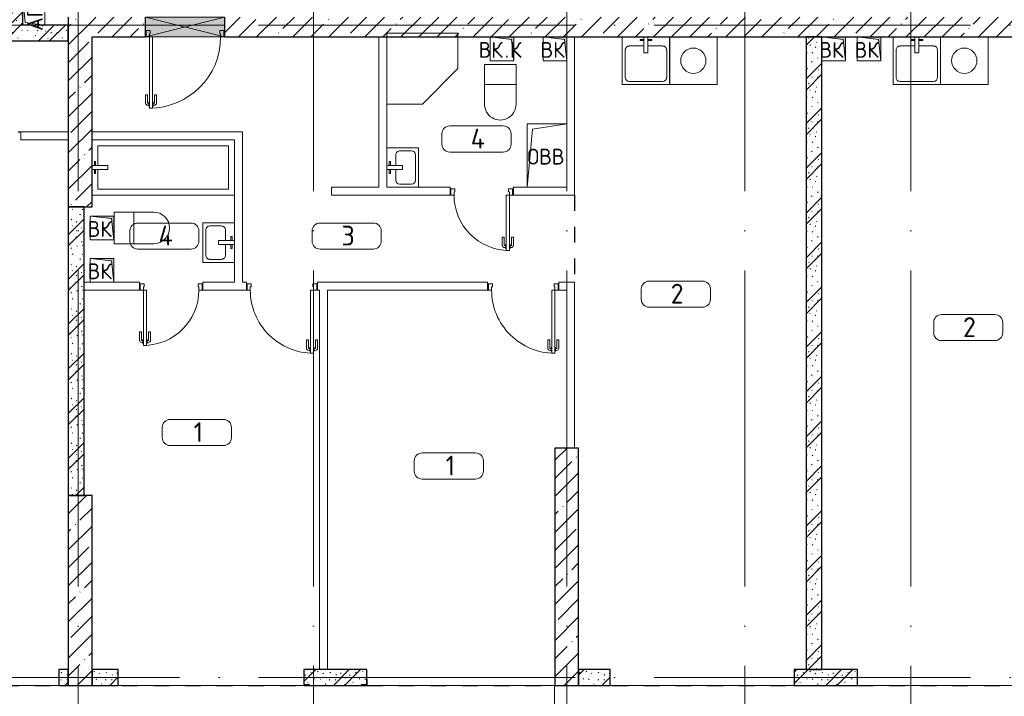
# Model space of a CAD drawing. Header units: millimetres. Extents: x -19737 to 100106, y -4436 to 96517.
# Tile 27 of 59: x 35392 to 47838, y 75212 to 83769. Entities that reach past the tile are written whole.
import ezdxf

# ---------------------------------------------------------------- set-up
doc = ezdxf.new("R2010")
doc.units = ezdxf.units.MM
for name, pattern in [('3_ Штрих_ 1 х 1 мм', [400, 200, -200]), ('ADSK_Линия сетки', [5000, 4000, -500, 0, -500]), ('ADSK_Штриховая_ш3 п1_5', [900, 600, -300])]:
    doc.linetypes.add(name, pattern=pattern)
for name, color, linetype, lineweight in [('A-____-NOTE-TEXT', 7, 'Continuous', 18), ('A-AREA-____-IDEN', 7, 'Continuous', 9), ('A-DOOR-____-MCUT', 7, 'Continuous', 9), ('A-DOOR-____-OTLN', 7, 'Continuous', 18), ('A-DOOR-FRAM-MCUT', 7, 'Continuous', 9), ('A-FLOR-____-OTLN', 7, 'Continuous', 18), ('A-GENM-____-OTLN', 7, 'Continuous', 18), ('A-GLAZ-____-MCUT', 7, 'Continuous', 9), ('A-GLAZ-____-OTLN', 7, 'Continuous', 18), ('A-WALL-____-MCUT', 7, 'Continuous', 40), ('A-WALL-____-PATT', 7, 'Continuous', 40), ('I-WALL-____-MCUT', 7, 'Continuous', 40), ('I-WALL-____-OTLN', 7, 'Continuous', 18), ('M-EQPM-____-OTLN', 7, 'Continuous', 18), ('P-SANR-FIXT-OTLN', 7, 'Continuous', 18), ('S-COLS-____-MCUT', 7, 'Continuous', 40), ('S-COLS-____-OTLN', 7, 'Continuous', 18), ('S-GRID-____-OTLN', 7, 'Continuous', 9)]:
    doc.layers.add(name, color=color, linetype=linetype, lineweight=lineweight)
doc.layers.add('A-AREA-____-OTLN', color=4, linetype='ADSK_Штриховая_ш3 п1_5', lineweight=40, true_color=0x00ffff)
doc.styles.add('GOST Common', font='GOST_Common.ttf', dxfattribs={"height": 200})
doc.styles.add('GOST Common_2', font='GOST_Common.ttf', dxfattribs={"height": 250})
pattern_1 = [(45, (0, 0), (-228.0985, 228.0985), []), (45, (228.1, 0), (-228.0985, 228.0985), [403.225, -80.645, 6.706, -73.939])]
pattern_2 = [(135, (300.56, 377.28), (-565.6854, 6e-14), [10, -790]), (135, (349.8, 474.73), (-565.6854, 6e-14), [10, -790]), (135, (423.93, 473.06), (-565.6854, 6e-14), [10, -790]), (135, (229.92, 447.9), (-565.6854, 6e-14), [10, -790]), (135, (155.08, 447.9), (-565.6854, 6e-14), [10, -790]), (135, (114.9, 369.03), (-565.6854, 6e-14), [10, -790]), (135, (132.43, 285.8), (-565.6854, 6e-14), [10, -790]), (135, (214.66, 322), (-565.6854, 6e-14), [10, -790]), (135, (198.16, 261.88), (-565.6854, 6e-14), [10, -790]), (135, (45.2, 272.9), (-565.6854, 6e-14), [10, -790]), (135, (42.32, 336.16), (-565.6854, 6e-14), [10, -790]), (135, (92.26, 192.24), (-565.6854, 6e-14), [10, -790]), (135, (7.07, 149.2), (-565.6854, 6e-14), [10, -790]), (135, (80.6, 95.1), (-565.6854, 6e-14), [10, -790]), (135, (79.53, 36.94), (-565.6854, 6e-14), [10, -790]), (135, (153.87, 74.56), (-565.6854, 6e-14), [10, -790]), (135, (228.35, 124.8), (-565.6854, 6e-14), [10, -790]), (135, (279.75, 180.4), (-565.6854, 6e-14), [10, -790]), (135, (282.9, 31.63), (-565.6854, 6e-14), [10, -790]), (135, (377.38, 53.45), (-565.6854, 6e-14), [10, -790]), (135, (352.28, 102.7), (-565.6854, 6e-14), [10, -790]), (135, (354.05, 0), (-565.6854, 6e-14), [10, -790]), (135, (553.23, 16.45), (-565.6854, 6e-14), [10, -790]), (135, (542.38, 63.45), (-565.6854, 6e-14), [10, -790]), (135, (536.58, 239.3), (-565.6854, 6e-14), [10, -790]), (135, (475.85, 203.9), (-565.6854, 6e-14), [10, -790]), (135, (475.85, 316.54), (-565.6854, 6e-14), [10, -790]), (135, (520.8, 408.7), (-565.6854, 6e-14), [10, -790]), (135, (551.1, 470.8), (-565.6854, 6e-14), [10, -790]), (135, (235.25, 537.93), (-565.6854, 6e-14), [10, -790]), (135, (407.25, 547.65), (-565.6854, 6e-14), [10, -790]), (135, (94.5, 558.6), (-565.6854, 6e-14), [10, -790]), (135, (46.4, 532.3), (-565.6854, 6e-14), [10, -790]), (135, (85.56, 465.04), (-565.6854, 6e-14), [10, -790]), (135, (355.53, 181.14), (-565.6854, 6e-14), [10, -790]), (135, (362.23, 243.6), (-565.6854, 6e-14), [10, -790]), (135, (413.45, 344.1), (-565.6854, 6e-14), [10, -790]), (135, (286.3, 273.25), (-565.6854, 6e-14), [10, -790]), (135, (423.02, 263.72), (-565.6854, 6e-14), [10, -790]), (135, (162.94, 190.2), (-565.6854, 6e-14), [10, -790]), (135, (470.25, 120.93), (-565.6854, 6e-14), [10, -790]), (135, (484.48, 9.78), (-565.6854, 6e-14), [10, -790]), (45, (0, 212.13), (-565.6854, 0), []), (45, (212.13, 0), (-565.6854, 0), []), (45, (353.55, 0), (-565.6854, 0), []), (45, (0, 353.55), (-565.6854, 0), [])]

# ---------------------------------------------------------------- blocks, each defined once
blk = doc.blocks.new('АР_Дверь однопольная - 1000х2100h_900__Вход в кв_EI30-3075514-02_К2')
at = {"layer": 'A-DOOR-____-MCUT', "color": 254, "lineweight": 15, "true_color": 0xcccccc}
for p, q in [((450, 1025), (410, 1025)), ((410, 1025), (410, 125)), ((450, 125), (450, 1025)), ((410, 125), (450, 125))]:
    blk.add_line(p, q, dxfattribs=at)
at = {"layer": 'A-DOOR-____-OTLN', "color": 254, "lineweight": 5, "true_color": 0xcccccc}
for p, q in [((402, 1000), (402, 950)), ((410, 1000), (402, 1000)), ((450, 1000), (458, 1000)), ((458, 1000), (458, 950)), ((360, 855), (360, 958)), ((385, 855), (385, 958)), ((402, 988), (390, 988)), ((402, 963), (390, 963)), ((402, 950), (410, 950)), ((458, 950), (450, 950)), ((458, 988), (470, 988)), ((458, 963), (470, 963)), ((475, 855), (475, 958)), ((500, 855), (500, 958)), ((385, 855), (360, 855)), ((475, 855), (500, 855))]:
    blk.add_line(p, q, dxfattribs=at)
at = {"layer": 'A-DOOR-____-OTLN', "color": 254, "lineweight": 13, "true_color": 0xcccccc}
blk.add_arc((450, 125), 900, 90, 180, dxfattribs=at)
at = {"layer": 'A-DOOR-____-OTLN', "color": 254, "lineweight": 5, "true_color": 0xcccccc}
for centre, radius, start, end in [((390, 958), 30, 90, 180), ((390, 958), 4.99, 90, 180), ((470, 958), 30, 0, 90), ((470, 958), 4.99, 0, 90)]:
    blk.add_arc(centre, radius, start, end, dxfattribs=at)
at = {"layer": 'A-DOOR-FRAM-MCUT', "color": 254, "lineweight": 15, "true_color": 0xcccccc}
for p, q in [((-490, 125), (-500, 125)), ((-450, 125), (-490, 125)), ((-490, 125), (-490, 45)), ((-450, 85), (-450, 125)), ((490, 125), (450, 125)), ((450, 125), (450, 85)), ((490, 45), (490, 125)), ((490, 125), (500, 125)), ((-490, 45), (-500, 45)), ((-490, 45), (-440, 45)), ((-440, 85), (-450, 85)), ((-440, 45), (-440, 85)), ((450, 85), (440, 85)), ((440, 85), (440, 45)), ((440, 45), (490, 45)), ((490, 45), (500, 45))]:
    blk.add_line(p, q, dxfattribs=at)
blk = doc.blocks.new('АР_Дверь однопольная - 800х2100h_700__Глухая_Су апарт_тип_эт-1446907-02_К2')
at = {"layer": 'A-DOOR-____-MCUT', "color": 254, "lineweight": 15, "true_color": 0xcccccc}
for p, q in [((350, 750), (310, 750)), ((310, 750), (310, 50)), ((350, 50), (350, 750)), ((310, 50), (350, 50))]:
    blk.add_line(p, q, dxfattribs=at)
at = {"layer": 'A-DOOR-____-OTLN', "color": 254, "lineweight": 5, "true_color": 0xcccccc}
for p, q in [((260, 580), (260, 683)), ((285, 580), (285, 683)), ((302, 713), (290, 713)), ((302, 688), (290, 688)), ((302, 725), (302, 675)), ((310, 725), (302, 725)), ((302, 675), (310, 675)), ((350, 725), (358, 725)), ((358, 675), (350, 675)), ((358, 725), (358, 675)), ((358, 713), (370, 713)), ((358, 688), (370, 688)), ((375, 580), (375, 683)), ((400, 580), (400, 683)), ((285, 580), (260, 580)), ((375, 580), (400, 580))]:
    blk.add_line(p, q, dxfattribs=at)
at = {"layer": 'A-DOOR-____-OTLN', "color": 254, "lineweight": 13, "true_color": 0xcccccc}
blk.add_arc((350, 50), 700, 90, 180, dxfattribs=at)
at = {"layer": 'A-DOOR-____-OTLN', "color": 254, "lineweight": 5, "true_color": 0xcccccc}
for centre, radius, start, end in [((290, 683), 30, 90, 180), ((290, 683), 4.99, 90, 180), ((370, 683), 30, 0, 90), ((370, 683), 4.99, 0, 90)]:
    blk.add_arc(centre, radius, start, end, dxfattribs=at)
at = {"layer": 'A-DOOR-FRAM-MCUT', "color": 254, "lineweight": 15, "true_color": 0xcccccc}
for p, q in [((-390, 50), (-400, 50)), ((-350, 50), (-390, 50)), ((-390, 50), (-390, -30)), ((-350, 10), (-350, 50)), ((-340, 10), (-350, 10)), ((-340, -30), (-340, 10)), ((350, 10), (340, 10)), ((340, 10), (340, -30)), ((390, 50), (350, 50)), ((350, 50), (350, 10)), ((390, -30), (390, 50)), ((390, 50), (400, 50)), ((-390, -30), (-400, -30)), ((-390, -30), (-340, -30)), ((340, -30), (390, -30)), ((390, -30), (400, -30))]:
    blk.add_line(p, q, dxfattribs=at)
blk = doc.blocks.new('АР_Дверь однопольная - 900х2100h_800__Глухая_Межкомнатные апарт_тип_эт-1446796-02_К2')
at = {"layer": 'A-DOOR-____-MCUT', "color": 254, "lineweight": 15, "true_color": 0xcccccc}
for p, q in [((-400, 850), (-400, 50)), ((-360, 850), (-400, 850)), ((-360, 50), (-360, 850)), ((-400, 50), (-360, 50))]:
    blk.add_line(p, q, dxfattribs=at)
at = {"layer": 'A-DOOR-____-OTLN', "color": 254, "lineweight": 5, "true_color": 0xcccccc}
for p, q in [((-450, 680), (-450, 783)), ((-425, 680), (-425, 783)), ((-408, 813), (-420, 813)), ((-408, 788), (-420, 788)), ((-408, 825), (-408, 775)), ((-400, 825), (-408, 825)), ((-408, 775), (-400, 775)), ((-360, 825), (-352, 825)), ((-352, 775), (-360, 775)), ((-352, 825), (-352, 775)), ((-352, 813), (-340, 813)), ((-352, 788), (-340, 788)), ((-335, 680), (-335, 783)), ((-310, 680), (-310, 783)), ((-425, 680), (-450, 680)), ((-335, 680), (-310, 680))]:
    blk.add_line(p, q, dxfattribs=at)
for centre, radius, start, end in [((-420, 783), 30, 90, 180), ((-420, 783), 4.99, 90, 180), ((-340, 783), 30, 360, 90), ((-340, 783), 4.99, 360, 90)]:
    blk.add_arc(centre, radius, start, end, dxfattribs=at)
at = {"layer": 'A-DOOR-____-OTLN', "color": 254, "lineweight": 13, "true_color": 0xcccccc}
blk.add_arc((-400, 50), 800, 360, 90, dxfattribs=at)
at = {"layer": 'A-DOOR-FRAM-MCUT', "color": 254, "lineweight": 15, "true_color": 0xcccccc}
for p, q in [((-440, 50), (-450, 50)), ((-400, 50), (-440, 50)), ((-440, 50), (-440, -30)), ((-400, 10), (-400, 50)), ((-390, 10), (-400, 10)), ((-390, -30), (-390, 10)), ((400, 10), (390, 10)), ((390, 10), (390, -30)), ((440, 50), (400, 50)), ((400, 50), (400, 10)), ((440, -30), (440, 50)), ((440, 50), (450, 50)), ((-440, -30), (-450, -30)), ((-440, -30), (-390, -30)), ((390, -30), (440, -30)), ((440, -30), (450, -30))]:
    blk.add_line(p, q, dxfattribs=at)
blk = doc.blocks.new('АР_Дверь однопольная - 800х2100h_700__Глухая_Су апарт_тип_эт-1446895-02_К2')
at = {"layer": 'A-DOOR-____-MCUT', "color": 254, "lineweight": 15, "true_color": 0xcccccc}
for p, q in [((-350, 750), (-350, 50)), ((-310, 750), (-350, 750)), ((-310, 50), (-310, 750)), ((-350, 50), (-310, 50))]:
    blk.add_line(p, q, dxfattribs=at)
at = {"layer": 'A-DOOR-____-OTLN', "color": 254, "lineweight": 5, "true_color": 0xcccccc}
for p, q in [((-400, 580), (-400, 683)), ((-375, 580), (-375, 683)), ((-358, 713), (-370, 713)), ((-358, 688), (-370, 688)), ((-358, 725), (-358, 675)), ((-350, 725), (-358, 725)), ((-358, 675), (-350, 675)), ((-310, 725), (-302, 725)), ((-302, 675), (-310, 675)), ((-302, 725), (-302, 675)), ((-302, 713), (-290, 713)), ((-302, 688), (-290, 688)), ((-285, 580), (-285, 683)), ((-260, 580), (-260, 683)), ((-375, 580), (-400, 580)), ((-285, 580), (-260, 580))]:
    blk.add_line(p, q, dxfattribs=at)
at = {"layer": 'A-DOOR-____-OTLN', "color": 254, "lineweight": 13, "true_color": 0xcccccc}
blk.add_arc((-350, 50), 700, 360, 90, dxfattribs=at)
at = {"layer": 'A-DOOR-____-OTLN', "color": 254, "lineweight": 5, "true_color": 0xcccccc}
for centre, radius, start, end in [((-370, 683), 30, 90, 180), ((-370, 683), 4.99, 90, 180), ((-290, 683), 30, 360, 90), ((-290, 683), 4.99, 360, 90)]:
    blk.add_arc(centre, radius, start, end, dxfattribs=at)
at = {"layer": 'A-DOOR-FRAM-MCUT', "color": 254, "lineweight": 15, "true_color": 0xcccccc}
for p, q in [((-390, 50), (-400, 50)), ((-350, 50), (-390, 50)), ((-390, 50), (-390, -30)), ((-350, 10), (-350, 50)), ((-340, 10), (-350, 10)), ((-340, -30), (-340, 10)), ((350, 10), (340, 10)), ((340, 10), (340, -30)), ((390, 50), (350, 50)), ((350, 50), (350, 10)), ((390, -30), (390, 50)), ((390, 50), (400, 50)), ((-390, -30), (-400, -30)), ((-390, -30), (-340, -30)), ((340, -30), (390, -30)), ((390, -30), (400, -30))]:
    blk.add_line(p, q, dxfattribs=at)
blk = doc.blocks.new('АР_Отверстие прямоугольное - АПТ-3957739-02_К2')
at = {"layer": 'A-GLAZ-____-OTLN', "lineweight": 13, "true_color": 0xf9f9f9}
blk.add_hatch(color=7, dxfattribs=at).paths.add_polyline_path([(625, -125), (625, 125), (-375, 125), (-375, -125), (168, -125)])
at = {"layer": 'A-GLAZ-____-MCUT', "color": 254, "lineweight": 15, "true_color": 0xcccccc}
for p, q in [((-375, 125), (-375, -125)), ((625, 125), (625, -125))]:
    blk.add_line(p, q, dxfattribs=at)
at = {"layer": 'A-GLAZ-____-OTLN', "color": 254, "lineweight": 5, "true_color": 0xcccccc}
for p, q in [((625, 125), (-375, -125)), ((-375, 125), (625, -125))]:
    blk.add_line(p, q, dxfattribs=at)
at = {"layer": 'A-GLAZ-____-OTLN', "color": 254, "lineweight": 13, "true_color": 0xcccccc}
for p, q in [((625, 125), (-375, 125)), ((-375, 125), (-375, -125)), ((625, -125), (625, 125)), ((-375, -125), (625, -125))]:
    blk.add_line(p, q, dxfattribs=at)
blk = doc.blocks.new('АР_Фахверк_Уголок равнополоч__ГОСТ 8509-93 - L 75x6-5468266-02_К2')
at = {"layer": 'S-COLS-____-MCUT', "color": 254, "lineweight": 30, "true_color": 0xcccccc}
for p, q in [((-20.6, 54.4), (-20.6, -20.6)), ((-14.6, 54.4), (-20.6, 54.4)), ((-14.6, -14.6), (-14.6, 54.4)), ((-20.6, -20.6), (54.4, -20.6)), ((54.4, -14.6), (-14.6, -14.6)), ((54.4, -20.6), (54.4, -14.6))]:
    blk.add_line(p, q, dxfattribs=at)
blk = doc.blocks.new('АР_Фахверк_Уголок равнополоч__ГОСТ 8509-93 - L 75x6-5468259-02_К2')
at = {"layer": 'S-COLS-____-MCUT', "color": 254, "lineweight": 30, "true_color": 0xcccccc}
for p, q in [((-20.6, 20.6), (-20.6, -54.4)), ((54.4, 20.6), (-20.6, 20.6)), ((-14.6, -54.4), (-14.6, 14.6)), ((-14.6, 14.6), (54.4, 14.6)), ((54.4, 14.6), (54.4, 20.6)), ((-20.6, -54.4), (-14.6, -54.4))]:
    blk.add_line(p, q, dxfattribs=at)
blk = doc.blocks.new('АР_Канал вертикальный прямоугольный - ВК-6784643-02_К2')
at = {"layer": 'M-EQPM-____-OTLN', "lineweight": 13, "true_color": 0xe2e2e2}
blk.add_hatch(color=254, dxfattribs=at).paths.add_polyline_path([(-150, 150), (-150, -150), (150, -150), (-120, -120)])
at = {"layer": 'M-EQPM-____-OTLN', "color": 253, "lineweight": 13, "true_color": 0xaaaaaa}
for p, q in [((-150, 150), (-120, -120)), ((-150, 150), (-120, -120)), ((-150, -150), (-150, 150)), ((-150, 150), (150, 150)), ((-150, -150), (-150, 150)), ((150, 150), (-150, 150)), ((-150, 150), (-150, -150)), ((150, 150), (150, -150)), ((150, -150), (150, 150)), ((-120, -120), (150, -150)), ((-120, -120), (150, -150)), ((150, -150), (-150, -150)), ((150, -150), (-150, -150)), ((-150, -150), (150, -150))]:
    blk.add_line(p, q, dxfattribs=at)
blk = doc.blocks.new('A-PLU-Bath-2-2D - 700x1800-969696-02_К2')
at = {"layer": 'P-SANR-FIXT-OTLN', "color": 253, "lineweight": 13, "true_color": 0xaaaaaa}
for p, q in [((-900, 350), (-900, -350)), ((900, 350), (-900, 350)), ((-900, -350), (-900, 350)), ((-900, 350), (900, 350)), ((-825, 25), (-825, 275)), ((-825, 275), (825, 275)), ((825, 275), (825, -275)), ((900, -350), (900, 350)), ((900, 350), (900, -350)), ((-900, 25), (-700, 25)), ((-870, 75), (-855, 75)), ((-870, 25), (-870, 75)), ((-855, 75), (-855, 25)), ((-700, 25), (-700, -25)), ((-700, -25), (-900, -25)), ((-870, -25), (-870, -75)), ((-870, -75), (-855, -75)), ((-855, -75), (-855, -25)), ((-825, -275), (-825, -25)), ((-900, -350), (900, -350)), ((900, -350), (-900, -350)), ((825, -275), (-825, -275))]:
    blk.add_line(p, q, dxfattribs=at)
blk = doc.blocks.new('A-PLU-toilet-2-2D - L600xW600xH900-967980-02_К2')
at = {"layer": 'P-SANR-FIXT-OTLN', "color": 253, "lineweight": 13, "true_color": 0xaaaaaa}
for p, q in [((250, 0), (-250, 0)), ((-250, 0), (-250, -400)), ((-250, 0), (-250, -400)), ((250, 0), (-250, 0)), ((0, 0), (0, -400)), ((-250, -400), (250, -400)), ((-250, -400), (250, -400))]:
    blk.add_line(p, q, dxfattribs=at)
blk.add_arc((250, -200), 200, 270, 90, dxfattribs=at)
blk.add_arc((250, -200), 200, 270, 90, dxfattribs=at)
blk = doc.blocks.new('A-PLU-Sink-2D - 400 x 500mm-971877-02_К2')
at = {"layer": 'P-SANR-FIXT-OTLN', "color": 253, "lineweight": 13, "true_color": 0xaaaaaa}
for p, q in [((266, 202), (-234, 202)), ((-234, 202), (-234, -198)), ((-234, -198), (-234, 202)), ((-234, 202), (266, 202)), ((-59, 172), (-59, 157)), ((-9, 172), (-59, 172)), ((-59, 157), (-9, 157)), ((-9, 2), (-9, 202)), ((41, 202), (41, 2)), ((41, 172), (91, 172)), ((91, 157), (41, 157)), ((91, 172), (91, 157)), ((266, -198), (266, 202)), ((266, 202), (266, -198)), ((-196, 37), (-196, -109)), ((-9, 88), (-145, 88)), ((41, 2), (-9, 2)), ((177, 88), (41, 88)), ((228, -109), (228, 37)), ((-234, -198), (266, -198)), ((266, -198), (-234, -198)), ((-145, -160), (177, -160))]:
    blk.add_line(p, q, dxfattribs=at)
for centre, start, end in [((-145, 37), 90, 180), ((177, 37), 360, 90), ((-145, -109), 180, 270), ((177, -109), 270, 0)]:
    blk.add_arc(centre, 50.8, start, end, dxfattribs=at)
blk = doc.blocks.new('A-PLU-Shower_Corner_2D - 900x900-971369-02_К2')
at = {"layer": 'P-SANR-FIXT-OTLN', "color": 253, "lineweight": 13, "true_color": 0xaaaaaa}
for p, q in [((-450, 900), (-900, 450)), ((-450, 900), (-900, 450)), ((0, 900), (-450, 900)), ((-450, 900), (0, 900)), ((0, 0), (0, 900)), ((0, 900), (0, 0)), ((-900, 450), (-900, 0)), ((-900, 0), (-900, 450)), ((0, 0), (-900, 0)), ((-900, 0), (0, 0))]:
    blk.add_line(p, q, dxfattribs=at)
blk = doc.blocks.new('A-PLU-Sink-2D - 400 x 500mm-973094-02_К2')
at = {"layer": 'P-SANR-FIXT-OTLN', "color": 253, "lineweight": 13, "true_color": 0xaaaaaa}
for p, q in [((-234, 198), (266, 198)), ((-234, -202), (-234, 198)), ((266, 198), (-234, 198)), ((-234, 198), (-234, -202)), ((-145, 160), (177, 160)), ((266, 198), (266, -202)), ((266, -202), (266, 198)), ((-196, -37), (-196, 109)), ((228, 109), (228, -37)), ((-9, -88), (-145, -88)), ((-9, -2), (-9, -202)), ((41, -2), (-9, -2)), ((41, -202), (41, -2)), ((177, -88), (41, -88)), ((266, -202), (-234, -202)), ((-234, -202), (266, -202)), ((-59, -172), (-59, -157)), ((-59, -157), (-9, -157)), ((-9, -172), (-59, -172)), ((91, -157), (41, -157)), ((41, -172), (91, -172)), ((91, -172), (91, -157))]:
    blk.add_line(p, q, dxfattribs=at)
for centre, start, end in [((-145, 109), 90, 180), ((177, 109), 360, 90), ((-145, -37), 180, 270), ((177, -37), 270, 0)]:
    blk.add_arc(centre, 50.8, start, end, dxfattribs=at)
blk = doc.blocks.new('A-PLU-Sink-2D - 600 x 600mm-971875-02_К2')
at = {"layer": 'P-SANR-FIXT-OTLN', "color": 253, "lineweight": 13, "true_color": 0xaaaaaa}
for p, q in [((316, 302), (-284, 302)), ((-284, 302), (-284, -298)), ((-284, -298), (-284, 302)), ((-284, 302), (316, 302)), ((-59, 272), (-59, 257)), ((-9, 272), (-59, 272)), ((-59, 257), (-9, 257)), ((-9, 102), (-9, 302)), ((41, 302), (41, 102)), ((41, 272), (91, 272)), ((91, 257), (41, 257)), ((91, 272), (91, 257)), ((316, -298), (316, 302)), ((316, 302), (316, -298)), ((-246, 137), (-246, -209)), ((-9, 188), (-195, 188)), ((227, 188), (41, 188)), ((278, -209), (278, 137)), ((41, 102), (-9, 102)), ((-284, -298), (316, -298)), ((316, -298), (-284, -298)), ((-195, -260), (227, -260))]:
    blk.add_line(p, q, dxfattribs=at)
for centre, start, end in [((-195, 137), 90, 180), ((227, 137), 360, 90), ((-195, -209), 180, 270), ((227, -209), 270, 0)]:
    blk.add_arc(centre, 50.8, start, end, dxfattribs=at)
blk = doc.blocks.new('A-PLU-Sink-2D - 600 x 600mm-973349-02_К2')
at = {"layer": 'P-SANR-FIXT-OTLN', "color": 253, "lineweight": 13, "true_color": 0xaaaaaa}
for p, q in [((-284, 298), (316, 298)), ((-284, -302), (-284, 298)), ((316, 298), (-284, 298)), ((-284, 298), (-284, -302)), ((-195, 260), (227, 260)), ((316, 298), (316, -302)), ((316, -302), (316, 298)), ((-246, -137), (-246, 209)), ((278, 209), (278, -137)), ((-9, -102), (-9, -302)), ((41, -102), (-9, -102)), ((41, -302), (41, -102)), ((-9, -188), (-195, -188)), ((227, -188), (41, -188)), ((316, -302), (-284, -302)), ((-284, -302), (316, -302)), ((-59, -272), (-59, -257)), ((-59, -257), (-9, -257)), ((-9, -272), (-59, -272)), ((91, -257), (41, -257)), ((41, -272), (91, -272)), ((91, -272), (91, -257))]:
    blk.add_line(p, q, dxfattribs=at)
for centre, start, end in [((-195, 209), 90, 180), ((227, 209), 360, 90), ((-195, -137), 180, 270), ((227, -137), 270, 0)]:
    blk.add_arc(centre, 50.8, start, end, dxfattribs=at)
blk = doc.blocks.new('АР_Канал вертикальный прямоугольный - ОВВ-2727060-02_К2')
at = {"layer": 'A-GENM-____-OTLN', "color": 253, "lineweight": 13, "true_color": 0xaaaaaa}
for p, q in [((-250, -400), (-250, 400)), ((-250, 400), (250, 400))]:
    blk.add_line(p, q, dxfattribs=at)
at = {"layer": 'M-EQPM-____-OTLN', "color": 253, "lineweight": 13, "true_color": 0xaaaaaa}
for p, q in [((-250, -400), (-250, 400)), ((-250, 400), (250, 400)), ((-185, 335), (250, 400)), ((250, 400), (250, -400)), ((-250, -400), (-185, 335)), ((250, -400), (-250, -400))]:
    blk.add_line(p, q, dxfattribs=at)
blk = doc.blocks.new('АР_Канал вертикальный прямоугольный - АПТ-4063742-02_К2')
at = {"layer": 'A-GENM-____-OTLN', "color": 253, "lineweight": 13, "true_color": 0xaaaaaa}
for p, q in [((-175, -140), (-175, 140)), ((-175, 140), (175, 140))]:
    blk.add_line(p, q, dxfattribs=at)
at = {"layer": 'M-EQPM-____-OTLN', "color": 253, "lineweight": 13, "true_color": 0xaaaaaa}
for p, q in [((-175, -140), (-175, 140)), ((-175, 140), (175, 140)), ((-143.5, 108.5), (175, 140)), ((175, 140), (175, -140)), ((-175, -140), (-143.5, 108.5)), ((175, -140), (-175, -140))]:
    blk.add_line(p, q, dxfattribs=at)
blk = doc.blocks.new('A-FUR-Washing-2D - 600x600-968828-02_К2')
at = {"layer": 'P-SANR-FIXT-OTLN', "color": 253, "lineweight": 13, "true_color": 0xaaaaaa}
for p, q in [((300, 0), (-300, 0)), ((-300, 0), (-300, -600)), ((-300, 0), (-300, -600)), ((300, 0), (-300, 0)), ((300, -600), (300, 0)), ((300, -600), (300, 0)), ((-300, -600), (300, -600)), ((-300, -600), (300, -600))]:
    blk.add_line(p, q, dxfattribs=at)
blk.add_circle((0, -300), 160, dxfattribs=at)
blk = doc.blocks.new('АР_Канал вертикальный прямоугольный - ВК-3564918-02_К2')
at = {"layer": 'M-EQPM-____-OTLN', "lineweight": 13, "true_color": 0xe2e2e2}
blk.add_hatch(color=254, dxfattribs=at).paths.add_polyline_path([(-150, 150), (-150, -150), (150, -150), (-120, -120)])
at = {"layer": 'M-EQPM-____-OTLN', "color": 253, "lineweight": 13, "true_color": 0xaaaaaa}
for p, q in [((-150, 150), (-120, -120)), ((-150, 150), (-120, -120)), ((-150, -150), (-150, 150)), ((-150, 150), (150, 150)), ((-150, -150), (-150, 150)), ((150, 150), (-150, 150)), ((-150, 150), (-150, -150)), ((150, 150), (150, -150)), ((150, -150), (150, 150)), ((-120, -120), (150, -150)), ((-120, -120), (150, -150)), ((150, -150), (-150, -150)), ((150, -150), (-150, -150)), ((-150, -150), (150, -150))]:
    blk.add_line(p, q, dxfattribs=at)
blk = doc.blocks.new('АР_Канал вертикальный прямоугольный - ВК_К-3564988-02_К2')
at = {"layer": 'M-EQPM-____-OTLN', "lineweight": 13, "true_color": 0xe2e2e2}
blk.add_hatch(color=254, dxfattribs=at).paths.add_polyline_path([(-150, 150), (-150, -150), (150, -150), (-120, -120)])
at = {"layer": 'M-EQPM-____-OTLN', "color": 253, "lineweight": 13, "true_color": 0xaaaaaa}
for p, q in [((-150, 150), (-120, -120)), ((-150, 150), (-120, -120)), ((-150, -150), (-150, 150)), ((-150, 150), (150, 150)), ((-150, -150), (-150, 150)), ((150, 150), (-150, 150)), ((-150, 150), (-150, -150)), ((150, 150), (150, -150)), ((150, -150), (150, 150)), ((-120, -120), (150, -150)), ((-120, -120), (150, -150)), ((150, -150), (-150, -150)), ((150, -150), (-150, -150)), ((-150, -150), (150, -150))]:
    blk.add_line(p, q, dxfattribs=at)
blk = doc.blocks.new('Наметкина 10_РД_АР_К2_отсоединено_rvt-1-02_К2')
at = {"layer": 'A-WALL-____-PATT', "lineweight": 5, "true_color": 0xcccccc}
h = blk.add_hatch(dxfattribs=at)
h.set_pattern_fill('FP_16', color=254, style=0, pattern_type=2)
h.set_pattern_definition(pattern_2)
h.paths.add_polyline_path([(24135, 83500), (24135, 84150), (23935, 84150), (23935, 83500)])
h = blk.add_hatch(dxfattribs=at)
h.set_pattern_fill('FP_15', color=254, style=0, pattern_type=2)
h.set_pattern_definition(pattern_1)
h.paths.add_polyline_path([(40843, 83550), (41410, 83550), (41410, 83800), (26685, 83800), (26685, 83550), (36667, 83550)])
h.paths.add_polyline_path([(25685, 83550), (25685, 83800), (25010, 83800), (25010, 83550)])
h = blk.add_hatch(dxfattribs=at)
h.set_pattern_fill('FP_16', color=254, style=0, pattern_type=2)
h.set_pattern_definition(pattern_2)
h.paths.add_polyline_path([(24710, 83500), (24710, 83700), (24135, 83700), (24135, 83500), (24141, 83500)])
h = blk.add_hatch(dxfattribs=at)
h.set_pattern_fill('FP_16', color=254, style=0, pattern_type=2)
h.set_pattern_definition(pattern_2)
h.paths.add_polyline_path([(34235, 75550), (34235, 83550), (34035, 83550), (34035, 75550)])
h = blk.add_hatch(dxfattribs=at)
h.set_pattern_fill('FP_16', color=254, style=0, pattern_type=2)
h.set_pattern_definition(pattern_2)
h.paths.add_polyline_path([(24910, 77750), (24910, 81400), (24710, 81400), (24710, 77750)])
h = blk.add_hatch(dxfattribs=at)
h.set_pattern_fill('FP_16', color=254, style=0, pattern_type=2)
h.set_pattern_definition(pattern_2)
h.paths.add_polyline_path([(24710, 75350), (24710, 75550), (24590, 75550), (24590, 75350)])
h = blk.add_hatch(dxfattribs=at)
h.set_pattern_fill('FP_16', color=254, style=0, pattern_type=2)
h.set_pattern_definition(pattern_2)
h.paths.add_polyline_path([(25340, 75350), (25340, 75550), (25010, 75550), (25010, 75350)])
h = blk.add_hatch(dxfattribs=at)
h.set_pattern_fill('FP_16', color=254, style=0, pattern_type=2)
h.set_pattern_definition(pattern_2)
h.paths.add_polyline_path([(28485, 75350), (28485, 75550), (27685, 75550), (27685, 75350), (28316, 75350)])
h = blk.add_hatch(dxfattribs=at)
h.set_pattern_fill('FP_16', color=254, style=0, pattern_type=2)
h.set_pattern_definition(pattern_2)
h.paths.add_polyline_path([(31560, 75350), (31560, 75550), (31160, 75550), (31160, 75350)])
h = blk.add_hatch(dxfattribs=at)
h.set_pattern_fill('FP_16', color=254, style=0, pattern_type=2)
h.set_pattern_definition(pattern_2)
h.paths.add_polyline_path([(34685, 75350), (34685, 75550), (33885, 75550), (33885, 75350)])
at = {"layer": 'S-COLS-____-OTLN', "lineweight": 5, "true_color": 0xcccccc}
h = blk.add_hatch(dxfattribs=at)
h.set_pattern_fill('FP_15', color=254, style=0, pattern_type=2)
h.set_pattern_definition(pattern_1)
h.paths.add_polyline_path([(24710, 81400), (25010, 81400), (25010, 83800), (24710, 83800), (24710, 82013)])
h = blk.add_hatch(dxfattribs=at)
h.set_pattern_fill('FP_15', color=254, style=0, pattern_type=2)
h.set_pattern_definition(pattern_1)
h.paths.add_polyline_path([(31160, 75350), (31160, 78350), (30860, 78350), (30860, 75350)])
h = blk.add_hatch(dxfattribs=at)
h.set_pattern_fill('FP_15', color=254, style=0, pattern_type=2)
h.set_pattern_definition(pattern_1)
h.paths.add_polyline_path([(25010, 75350), (25010, 77750), (24710, 77750), (24710, 75350)])
at = {"layer": 'A-AREA-____-OTLN', "color": 7, "linetype": '3_ Штрих_ 1 х 1 мм', "lineweight": 30, "true_color": 0xccffff}
for p, q in [((22875, 82350), (24110, 82350)), ((31110, 81550), (31110, 80450)), ((31110, 81550), (31110, 80450)), ((22285, 75350), (24585, 75350)), ((25385, 75350), (27685, 75350)), ((28485, 75350), (30785, 75350)), ((31585, 75350), (33885, 75350)), ((34685, 75350), (36985, 75350))]:
    blk.add_line(p, q, dxfattribs=at)
at = {"layer": 'A-FLOR-____-OTLN', "color": 254, "lineweight": 13, "true_color": 0xcccccc}
for p, q in [((25685, 83700), (26685, 83700)), ((22285, 75350), (24590, 75350)), ((25340, 75350), (27685, 75350)), ((28485, 75350), (30860, 75350)), ((30855, 74700), (30855, 75350)), ((31560, 75350), (33885, 75350)), ((34685, 75350), (37010, 75350))]:
    blk.add_line(p, q, dxfattribs=at)
at = {"layer": 'A-WALL-____-MCUT', "color": 254, "lineweight": 30, "true_color": 0xcccccc}
for p, q in [((25685, 83550), (25685, 83800)), ((26685, 83800), (26685, 83550)), ((25010, 83550), (25685, 83550)), ((26685, 83550), (41410, 83550)), ((24710, 75550), (24590, 75550)), ((24590, 75550), (24590, 75350)), ((24710, 75350), (24710, 75550)), ((25340, 75550), (25010, 75550)), ((25010, 75550), (25010, 75350)), ((25340, 75350), (25340, 75550)), ((28485, 75550), (27685, 75550)), ((27685, 75550), (27685, 75350)), ((28485, 75350), (28485, 75550)), ((31560, 75550), (31160, 75550)), ((31160, 75550), (31160, 75350)), ((31560, 75350), (31560, 75550)), ((34685, 75550), (33885, 75550)), ((33885, 75550), (33885, 75350)), ((34685, 75350), (34685, 75550)), ((24590, 75350), (24710, 75350)), ((25010, 75350), (25340, 75350)), ((27685, 75350), (28485, 75350)), ((31160, 75350), (31560, 75350)), ((33885, 75350), (34685, 75350))]:
    blk.add_line(p, q, dxfattribs=at)
at = {"layer": 'I-WALL-____-MCUT', "color": 254, "lineweight": 30, "true_color": 0xcccccc}
for p, q in [((24135, 83700), (24135, 84150)), ((24710, 83700), (24135, 83700)), ((24710, 83500), (24710, 83700)), ((34235, 83550), (34035, 83550)), ((34035, 83550), (34035, 75550)), ((34235, 75550), (34235, 83550)), ((23935, 83500), (24135, 83500)), ((24135, 83500), (24710, 83500)), ((24910, 81400), (24710, 81400)), ((24710, 81400), (24710, 77750)), ((24910, 77750), (24910, 81400)), ((24710, 77750), (24910, 77750)), ((34035, 75550), (34235, 75550))]:
    blk.add_line(p, q, dxfattribs=at)
at = {"layer": 'I-WALL-____-OTLN', "color": 254, "lineweight": 13, "true_color": 0xcccccc}
for p, q in [((28635, 81650), (28635, 83550)), ((28735, 83550), (28735, 81650)), ((31010, 81650), (31010, 83550)), ((31110, 83550), (31110, 81550)), ((24110, 82350), (24710, 82350)), ((24110, 82250), (24110, 82350)), ((25010, 82350), (26910, 82350)), ((26910, 82250), (26910, 82350)), ((24710, 82250), (24110, 82250)), ((26810, 82250), (25010, 82250)), ((26810, 80450), (26810, 82250)), ((26910, 82250), (26910, 80450)), ((28035, 81650), (28635, 81650)), ((28035, 81650), (28035, 81550)), ((28735, 81650), (29535, 81650)), ((29535, 81550), (29535, 81650)), ((30335, 81650), (31010, 81650)), ((30335, 81650), (30335, 81550)), ((29535, 81550), (28035, 81550)), ((31010, 81550), (30335, 81550)), ((31010, 81550), (31110, 81550)), ((24910, 80450), (25610, 80450)), ((25610, 80350), (25610, 80450)), ((26410, 80450), (26810, 80450)), ((26410, 80450), (26410, 80350)), ((26910, 80450), (26960, 80450)), ((26960, 80350), (26960, 80450)), ((27860, 80450), (30010, 80450)), ((27860, 80450), (27860, 80350)), ((30010, 80350), (30010, 80450)), ((30910, 80450), (31010, 80450)), ((30910, 80450), (30910, 80350)), ((31110, 80450), (31010, 80450)), ((31110, 80450), (31110, 78350)), ((25610, 80350), (24910, 80350)), ((26910, 80350), (26410, 80350)), ((26960, 80350), (26910, 80350)), ((27885, 80350), (27860, 80350)), ((27885, 75550), (27885, 80350)), ((27985, 80350), (27985, 75550)), ((30010, 80350), (27985, 80350)), ((31010, 80350), (30910, 80350)), ((31010, 78350), (31010, 80350))]:
    blk.add_line(p, q, dxfattribs=at)
at = {"layer": 'S-COLS-____-MCUT', "color": 254, "lineweight": 30, "true_color": 0xcccccc}
for p, q in [((24710, 83800), (24710, 81400)), ((25010, 81400), (25010, 83550)), ((24710, 81400), (25010, 81400)), ((30860, 78350), (30860, 75350)), ((31160, 78350), (30860, 78350)), ((31160, 75350), (31160, 78350)), ((24710, 77750), (24710, 75350)), ((25010, 77750), (24710, 77750)), ((25010, 75350), (25010, 77750)), ((24710, 75350), (25010, 75350)), ((30860, 75350), (31160, 75350))]:
    blk.add_line(p, q, dxfattribs=at)
at = {"layer": 'A-DOOR-____-OTLN', "color": 7, "linetype": '3_ Штрих_ 1 х 1 мм', "lineweight": 30, "true_color": 0xccffff, "rotation": 180}
for name, p in [('АР_Дверь однопольная - 1000х2100h_900__Вход в кв_EI30-3075514-02_К2', (26185, 83675)), ('АР_Дверь однопольная - 800х2100h_700__Глухая_Су апарт_тип_эт-1446895-02_К2', (29935, 81600)), ('АР_Дверь однопольная - 800х2100h_700__Глухая_Су апарт_тип_эт-1446907-02_К2', (26010, 80400)), ('АР_Дверь однопольная - 900х2100h_800__Глухая_Межкомнатные апарт_тип_эт-1446796-02_К2', (27410, 80400)), ('АР_Дверь однопольная - 900х2100h_800__Глухая_Межкомнатные апарт_тип_эт-1446796-02_К2', (30460, 80400))]:
    blk.add_blockref(name, p, dxfattribs=at)
at = {"layer": 'A-GLAZ-____-OTLN', "color": 7, "linetype": '3_ Штрих_ 1 х 1 мм', "lineweight": 30, "true_color": 0xccffff}
blk.add_blockref('АР_Отверстие прямоугольное - АПТ-3957739-02_К2', (26060, 83675), dxfattribs=at)
at = {"layer": 'M-EQPM-____-OTLN', "color": 253, "lineweight": 5, "true_color": 0xaaaaaa}
for name, p, rotation in [('АР_Канал вертикальный прямоугольный - АПТ-4063742-02_К2', (24275, 83875), 90.00000000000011), ('АР_Канал вертикальный прямоугольный - ВК_К-3564988-02_К2', (30190, 83400), 180), ('АР_Канал вертикальный прямоугольный - ВК-6784643-02_К2', (30860, 83400), 180), ('АР_Канал вертикальный прямоугольный - ВК-6784643-02_К2', (34385, 83400), 180), ('АР_Канал вертикальный прямоугольный - ВК-3564918-02_К2', (34830, 83400), 180), ('АР_Канал вертикальный прямоугольный - ВК-3564918-02_К2', (25135, 81135), 180), ('АР_Канал вертикальный прямоугольный - ВК-6784643-02_К2', (25135, 80600), 180)]:
    blk.add_blockref(name, p, dxfattribs=dict(at, rotation=rotation))
blk.add_blockref('АР_Канал вертикальный прямоугольный - ОВВ-2727060-02_К2', (30760, 82050), dxfattribs=at)
at = {"layer": 'P-SANR-FIXT-OTLN', "color": 253, "lineweight": 5, "true_color": 0xaaaaaa}
for name, p, rotation in [('A-PLU-Shower_Corner_2D - 900x900-971369-02_К2', (28735, 83600), 180), ('A-PLU-Sink-2D - 600 x 600mm-973349-02_К2', (35451, 83248), 180), ('A-PLU-toilet-2-2D - L600xW600xH900-967980-02_К2', (30370, 82950), 269.9999983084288), ('A-PLU-Sink-2D - 400 x 500mm-973094-02_К2', (28938, 81916), 269.9999999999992), ('A-PLU-Sink-2D - 400 x 500mm-971877-02_К2', (26608, 80966), 270.0000000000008)]:
    blk.add_blockref(name, p, dxfattribs=dict(at, rotation=rotation))
for name, p in [('A-PLU-Sink-2D - 600 x 600mm-971875-02_К2', (31995, 83248)), ('A-FUR-Washing-2D - 600x600-968828-02_К2', (32610, 83550)), ('A-FUR-Washing-2D - 600x600-968828-02_К2', (36035, 83550)), ('A-PLU-Bath-2-2D - 700x1800-969696-02_К2', (25910, 81900)), ('A-PLU-toilet-2-2D - L600xW600xH900-967980-02_К2', (25540, 81336))]:
    blk.add_blockref(name, p, dxfattribs=at)
at = {"layer": 'S-COLS-____-OTLN', "color": 7, "linetype": '3_ Штрих_ 1 х 1 мм', "lineweight": 30, "true_color": 0xccffff}
blk.add_blockref('АР_Фахверк_Уголок равнополоч__ГОСТ 8509-93 - L 75x6-5468266-02_К2', (27706, 75371), dxfattribs=at)
at = {"layer": 'S-COLS-____-OTLN', "color": 7, "linetype": '3_ Штрих_ 1 х 1 мм', "lineweight": 30, "true_color": 0xccffff, "rotation": 180}
blk.add_blockref('АР_Фахверк_Уголок равнополоч__ГОСТ 8509-93 - L 75x6-5468259-02_К2', (28465, 75371), dxfattribs=at)
at = {"layer": 'A-____-NOTE-TEXT', "color": 253, "lineweight": 5, "true_color": 0xaaaaaa, "insert": (24188, 83627), "char_height": 200, "width": 609.28, "attachment_point": 1, "rotation": 90, "style": 'GOST Common'}
blk.add_mtext('АПТ', dxfattribs=at)
at = {"layer": 'A-____-NOTE-TEXT', "color": 253, "lineweight": 5, "true_color": 0xaaaaaa, "char_height": 200, "attachment_point": 1, "style": 'GOST Common'}
for s, insert, width in [('ВК', (29895, 83487), 400.84), ('\\fGOST Common|b0|i0|c204|p34|;К', (30292, 83487), 192.4), ('ВК', (30678, 83487), 400.84), ('ВК', (34203, 83487), 400.84), ('ВК', (34648, 83487), 400.84), ('\\fGOST Common|b0|i0|c204|p34|;.', (30226, 83487), 80.17), ('ОВВ', (30512, 82137), 609.28), ('ВК', (24953, 81222), 400.84), ('ВК', (24953, 80687), 400.84)]:
    blk.add_mtext(s, dxfattribs=dict(at, insert=insert, width=width))
blk = doc.blocks.new('Марка помещения 2 - Марка помещения 2-1605974-02_К2')
at = {"layer": 'A-AREA-____-IDEN', "color": 253, "true_color": 0xaaaaaa}
for p, q in [((-1.797, 0.841), (1.569, 0.841)), ((-2.297, -0.309), (-2.297, 0.341)), ((2.069, 0.341), (2.069, -0.309)), ((1.569, -0.809), (-1.797, -0.809))]:
    blk.add_line(p, q, dxfattribs=at)
for centre, start, end in [((-1.797, 0.341), 90, 180), ((1.569, 0.341), 0, 90), ((-1.797, -0.309), 180, 270), ((1.569, -0.309), 270, 360)]:
    blk.add_arc(centre, 0.5, start, end, dxfattribs=at)

msp = doc.modelspace()

# ---------------------------------------------------------------- linework, layer by layer
at = {"layer": 'S-GRID-____-OTLN', "color": 253, "linetype": 'ADSK_Линия сетки', "true_color": 0xaaaaaa}
for p, q in [((36132.3, 71598.9), (36132.3, 96517.1)), ((39107.3, 71598.9), (39107.3, 96517.1)), ((42307.3, 71598.9), (42307.3, 96517.1)), ((44557.3, 71598.9), (44557.3, 96517.1)), ((46657.3, 71598.9), (46657.3, 96517.1)), ((57412, 83700), (21097.2, 83700)), ((57412, 75450), (21097.2, 75450))]:
    msp.add_line(p, q, dxfattribs=at)

# ---------------------------------------------------------------- block references
at = {"lineweight": 5}
msp.add_blockref('Наметкина 10_РД_АР_К2_отсоединено_rvt-1-02_К2', (11297, 0), dxfattribs=at)
at = {"layer": 'A-AREA-____-IDEN', "color": 253, "true_color": 0xaaaaaa, "xscale": 199.9999999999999, "yscale": 199.9999999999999, "zscale": 199.9999999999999}
for p in [(41189.3, 82256.3), (37244.2, 81029.3), (39548.5, 81029.3), (43709.1, 80295), (47404.2, 79872), (37653.9, 78544.5), (40839.3, 78121.5)]:
    msp.add_blockref('Марка помещения 2 - Марка помещения 2-1605974-02_К2', p, dxfattribs=at)

# ---------------------------------------------------------------- texts
at = {"layer": 'A-AREA-____-IDEN', "color": 253, "true_color": 0xaaaaaa, "char_height": 250, "attachment_point": 1, "style": 'GOST Common_2'}
for s, insert, width in [('\\fGOST Common|b0|i0|c204|p34|;4', (41093.8, 82390.1), 240.506), ('\\fGOST Common|b0|i0|c204|p34|;4', (37148.7, 81163.1), 240.506), ('\\fGOST Common|b0|i0|c204|p34|;3', (39460, 81163.1), 224.472), ('\\fGOST Common|b0|i0|c204|p34|;2', (43620.6, 80428.8), 224.472), ('\\fGOST Common|b0|i0|c204|p34|;2', (47315.7, 80005.8), 224.472), ('\\fGOST Common|b0|i0|c204|p34|;1', (37591.4, 78678.2), 160.337), ('\\fGOST Common|b0|i0|c204|p34|;1', (40776.8, 78255.2), 160.337)]:
    msp.add_mtext(s, dxfattribs=dict(at, insert=insert, width=width))

doc.saveas('drawing.dxf')
